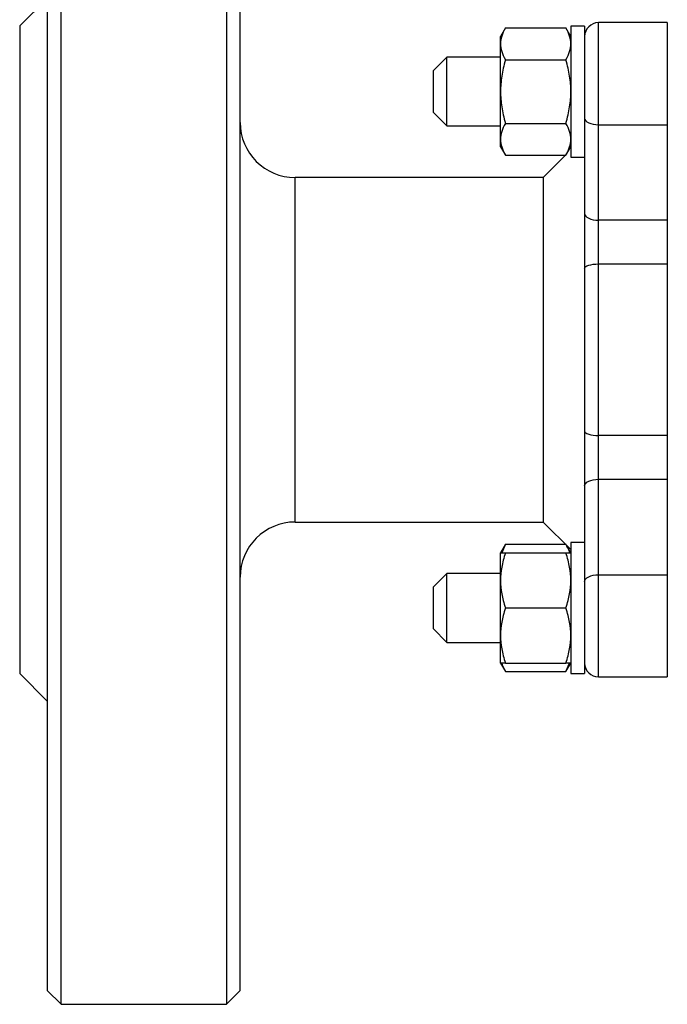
# Model space of a CAD drawing. Header units: millimetres. Extents: x -65 to 129, y -48 to 62.
# Tile 1 of 4: x -65 to -18, y -47 to 24. Entities that reach past the tile are written whole.
import ezdxf

# ---------------------------------------------------------------- set-up
doc = ezdxf.new("R2010")
doc.units = ezdxf.units.MM

msp = doc.modelspace()

# ---------------------------------------------------------------- linework, layer by layer
at = {"color": 7, "linetype": 'Continuous', "lineweight": 25}
for p, q in [((-62, -47.5), (-62, 47.5)), ((-50, 47.5), (-50, -47.5)), ((-63, 46.5), (-63, -46.5)), ((-49, -46.5), (-49, 46.5)), ((-63, 25.5), (-65, 23.5)), ((-18, 23.738), (-23, 23.738)), ((-23, -23.738), (-23, 23.738)), ((-18, 23.738), (-18, -23.738)), ((-65, 23.5), (-65, -23.5)), ((-29.743, 23.357), (-30.1, 22.738)), ((-29.743, 23.357), (-25.357, 23.357)), ((-25, 22.738), (-25.357, 23.357)), ((-24, 23.488), (-25, 23.488)), ((-25, 23.488), (-25, 13.988)), ((-24, 23.488), (-24, -23.488)), ((-30.1, 14.738), (-30.1, 22.738)), ((-34, 21.238), (-35, 20.238)), ((-30.1, 21.238), (-34, 21.238)), ((-34, 16.238), (-34, 21.238)), ((-29.743, 21.048), (-25.357, 21.048)), ((-35, 20.238), (-35, 17.238)), ((-35, 17.238), (-34, 16.238)), ((-34, 16.238), (-30.1, 16.238)), ((-29.743, 16.429), (-25.357, 16.429)), ((-23, 16.327), (-18, 16.327)), ((-30.1, 14.738), (-29.743, 14.12)), ((-25.357, 14.12), (-25, 14.738)), ((-29.743, 14.12), (-25.357, 14.12)), ((-25.38, 14.12), (-27, 12.5)), ((-25, 13.988), (-24, 13.988)), ((-27, 12.5), (-45, 12.5)), ((-27, 12.5), (-27, -12.5)), ((-18, 9.399), (-23, 9.399)), ((-23, 6.225), (-18, 6.225)), ((-18, -6.225), (-23, -6.225)), ((-23, -9.399), (-18, -9.399)), ((-45, -12.5), (-27, -12.5)), ((-27, -12.5), (-25, -14.5)), ((-29.743, -14.12), (-30.1, -14.738)), ((-29.743, -14.12), (-30.012, -14.738)), ((-29.743, -14.12), (-25.38, -14.12)), ((-25, -14.738), (-25.326, -14.174)), ((-24, -13.988), (-25, -13.988)), ((-25, -13.988), (-25, -23.488)), ((-30.1, -22.738), (-30.1, -14.738)), ((-29.743, -14.738), (-25.357, -14.738)), ((-34, -16.238), (-35, -17.238)), ((-30.1, -16.238), (-34, -16.238)), ((-34, -21.238), (-34, -16.238)), ((-23, -16.327), (-18, -16.327)), ((-35, -17.238), (-35, -20.238)), ((-29.743, -18.738), (-25.357, -18.738)), ((-35, -20.238), (-34, -21.238)), ((-34, -21.238), (-30.1, -21.238)), ((-30.1, -22.738), (-29.743, -23.357)), ((-29.743, -22.738), (-25.357, -22.738)), ((-25.357, -23.357), (-25, -22.738)), ((-25.357, -23.357), (-25.088, -22.738)), ((-65, -23.5), (-63, -25.5)), ((-29.743, -23.357), (-25.357, -23.357)), ((-25, -23.488), (-24, -23.488)), ((-23, -23.738), (-18, -23.738)), ((-63, -46.5), (-62, -47.5)), ((-50, -47.5), (-49, -46.5)), ((-62, -47.5), (-50, -47.5))]:
    msp.add_line(p, q, dxfattribs=at)
at = {"color": 1, "linetype": 'Continuous', "lineweight": 25}
msp.add_line((-45, -12.5), (-45, 12.5), dxfattribs=at)
at = {"color": 7, "linetype": 'Continuous', "lineweight": 25, "flags": 128}
for points in [[(-24, 16.809), (-23.981, 16.715), (-23.924, 16.624), (-23.831, 16.541), (-23.707, 16.468), (-23.556, 16.408), (-23.383, 16.363), (-23.195, 16.336), (-23, 16.327)], [(-24, 9.881), (-23.981, 9.787), (-23.924, 9.697), (-23.831, 9.613), (-23.707, 9.54), (-23.556, 9.48), (-23.383, 9.436), (-23.195, 9.408), (-23, 9.399)], [(-24, 5.914), (-23.981, 5.974), (-23.924, 6.033), (-23.831, 6.086), (-23.707, 6.134), (-23.556, 6.172), (-23.383, 6.201), (-23.195, 6.219), (-23, 6.225)], [(-24, -5.914), (-23.981, -5.974), (-23.924, -6.033), (-23.831, -6.086), (-23.707, -6.134), (-23.556, -6.172), (-23.383, -6.201), (-23.195, -6.219), (-23, -6.225)], [(-24, -9.881), (-23.981, -9.787), (-23.924, -9.697), (-23.831, -9.613), (-23.707, -9.54), (-23.556, -9.48), (-23.383, -9.436), (-23.195, -9.408), (-23, -9.399)], [(-24, -16.809), (-23.981, -16.715), (-23.924, -16.624), (-23.831, -16.541), (-23.707, -16.468), (-23.556, -16.408), (-23.383, -16.363), (-23.195, -16.336), (-23, -16.327)]]:
    msp.add_lwpolyline(points, dxfattribs=at)
at = {"color": 7, "linetype": 'Continuous', "lineweight": 25}
for centre, radius, start, end in [((-23, 22.738), 1, 90, 180), ((-45, 16.5), 4, 180, 270), ((-45, -16.5), 4, 90, 180), ((-23, -22.738), 1, 180, 270)]:
    msp.add_arc(centre, radius, start, end, dxfattribs=at)
for points, knots in [([(-29.743, 23.357), (-29.866, 23.144), (-29.954, 22.948), (-30.071, 22.57), (-30.1, 22.388), (-30.1, 22.202)], [0, 0, 0, 0, 0.5, 0.5, 1, 1, 1, 1]), ([(-25, 22.202), (-25, 22.388), (-25.029, 22.57), (-25.146, 22.947), (-25.234, 23.143), (-25.357, 23.357)], [0, 0, 0, 0, 0.5, 0.5, 1, 1, 1, 1]), ([(-30.1, 22.202), (-30.1, 22.017), (-30.071, 21.835), (-29.954, 21.457), (-29.866, 21.262), (-29.743, 21.048)], [0, 0, 0, 0, 0.5, 0.5, 1, 1, 1, 1]), ([(-25.357, 21.048), (-25.234, 21.261), (-25.146, 21.457), (-25.029, 21.835), (-25, 22.017), (-25, 22.202)], [0, 0, 0, 0, 0.5, 0.5, 1, 1, 1, 1]), ([(-29.743, 21.048), (-29.866, 20.621), (-29.954, 20.229), (-30.071, 19.473), (-30.1, 19.109), (-30.1, 18.738)], [0, 0, 0, 0, 0.5, 0.5, 1, 1, 1, 1]), ([(-25, 18.738), (-25, 19.11), (-25.029, 19.473), (-25.146, 20.228), (-25.234, 20.62), (-25.357, 21.048)], [0, 0, 0, 0, 0.5, 0.5, 1, 1, 1, 1]), ([(-30.1, 18.738), (-30.1, 18.367), (-30.071, 18.003), (-29.954, 17.248), (-29.866, 16.857), (-29.743, 16.429)], [0, 0, 0, 0, 0.5, 0.5, 1, 1, 1, 1]), ([(-25.357, 16.429), (-25.234, 16.856), (-25.146, 17.248), (-25.029, 18.004), (-25, 18.367), (-25, 18.738)], [0, 0, 0, 0, 0.5, 0.5, 1, 1, 1, 1]), ([(-29.743, 16.429), (-29.866, 16.215), (-29.954, 16.019), (-30.071, 15.642), (-30.1, 15.46), (-30.1, 15.274)], [0, 0, 0, 0, 0.5, 0.5, 1, 1, 1, 1]), ([(-25, 15.274), (-25, 15.46), (-25.029, 15.642), (-25.146, 16.019), (-25.234, 16.215), (-25.357, 16.429)], [0, 0, 0, 0, 0.5, 0.5, 1, 1, 1, 1]), ([(-30.1, 15.274), (-30.1, 15.088), (-30.071, 14.907), (-29.954, 14.529), (-29.866, 14.333), (-29.743, 14.12)], [0, 0, 0, 0, 0.5, 0.5, 1, 1, 1, 1]), ([(-25.357, 14.12), (-25.234, 14.333), (-25.146, 14.529), (-25.029, 14.907), (-25, 15.089), (-25, 15.274)], [0, 0, 0, 0, 0.5, 0.5, 1, 1, 1, 1]), ([(-25.094, -14.738), (-25.099, -14.709), (-25.132, -14.498), (-25.253, -14.295), (-25.357, -14.12)], [0, 0, 0, 0, 0.140403, 1, 1, 1, 1]), ([(-29.743, -14.738), (-29.866, -15.108), (-29.954, -15.448), (-30.071, -16.102), (-30.1, -16.417), (-30.1, -16.738)], [0, 0, 0, 0, 0.5, 0.5, 1, 1, 1, 1]), ([(-30.1, -14.738), (-30.1, -14.738), (-30.071, -14.738), (-29.954, -14.738), (-29.866, -14.738), (-29.743, -14.738)], [0, 0, 0, 0, 0.5, 0.5, 1, 1, 1, 1]), ([(-25, -16.738), (-25, -16.417), (-25.029, -16.102), (-25.146, -15.448), (-25.234, -15.109), (-25.357, -14.738)], [0, 0, 0, 0, 0.5, 0.5, 1, 1, 1, 1]), ([(-25.357, -14.738), (-25.234, -14.738), (-25.146, -14.738), (-25.029, -14.738), (-25, -14.738), (-25, -14.738)], [0, 0, 0, 0, 0.5, 0.5, 1, 1, 1, 1]), ([(-30.1, -16.738), (-30.1, -17.06), (-30.071, -17.375), (-29.954, -18.029), (-29.866, -18.368), (-29.743, -18.738)], [0, 0, 0, 0, 0.5, 0.5, 1, 1, 1, 1]), ([(-25.357, -18.738), (-25.234, -18.368), (-25.146, -18.029), (-25.029, -17.375), (-25, -17.06), (-25, -16.738)], [0, 0, 0, 0, 0.5, 0.5, 1, 1, 1, 1]), ([(-29.743, -18.738), (-29.866, -19.108), (-29.954, -19.448), (-30.071, -20.102), (-30.1, -20.417), (-30.1, -20.738)], [0, 0, 0, 0, 0.5, 0.5, 1, 1, 1, 1]), ([(-25, -20.738), (-25, -20.417), (-25.029, -20.102), (-25.146, -19.448), (-25.234, -19.109), (-25.357, -18.738)], [0, 0, 0, 0, 0.5, 0.5, 1, 1, 1, 1]), ([(-30.1, -20.738), (-30.1, -21.06), (-30.071, -21.375), (-29.954, -22.029), (-29.866, -22.368), (-29.743, -22.738)], [0, 0, 0, 0, 0.5, 0.5, 1, 1, 1, 1]), ([(-25.357, -22.738), (-25.234, -22.368), (-25.146, -22.029), (-25.029, -21.375), (-25, -21.06), (-25, -20.738)], [0, 0, 0, 0, 0.5, 0.5, 1, 1, 1, 1]), ([(-29.743, -22.738), (-29.866, -22.738), (-29.954, -22.738), (-30.071, -22.738), (-30.1, -22.738), (-30.1, -22.738)], [0, 0, 0, 0, 0.5, 0.5, 1, 1, 1, 1]), ([(-30.006, -22.738), (-30.001, -22.768), (-29.968, -22.979), (-29.847, -23.182), (-29.743, -23.357)], [0, 0, 0, 0, 0.140403, 1, 1, 1, 1]), ([(-25, -22.738), (-25, -22.738), (-25.029, -22.738), (-25.146, -22.738), (-25.234, -22.738), (-25.357, -22.738)], [0, 0, 0, 0, 0.5, 0.5, 1, 1, 1, 1])]:
    msp.add_open_spline(points, degree=3, knots=knots, dxfattribs=at)

doc.saveas('drawing.dxf')
